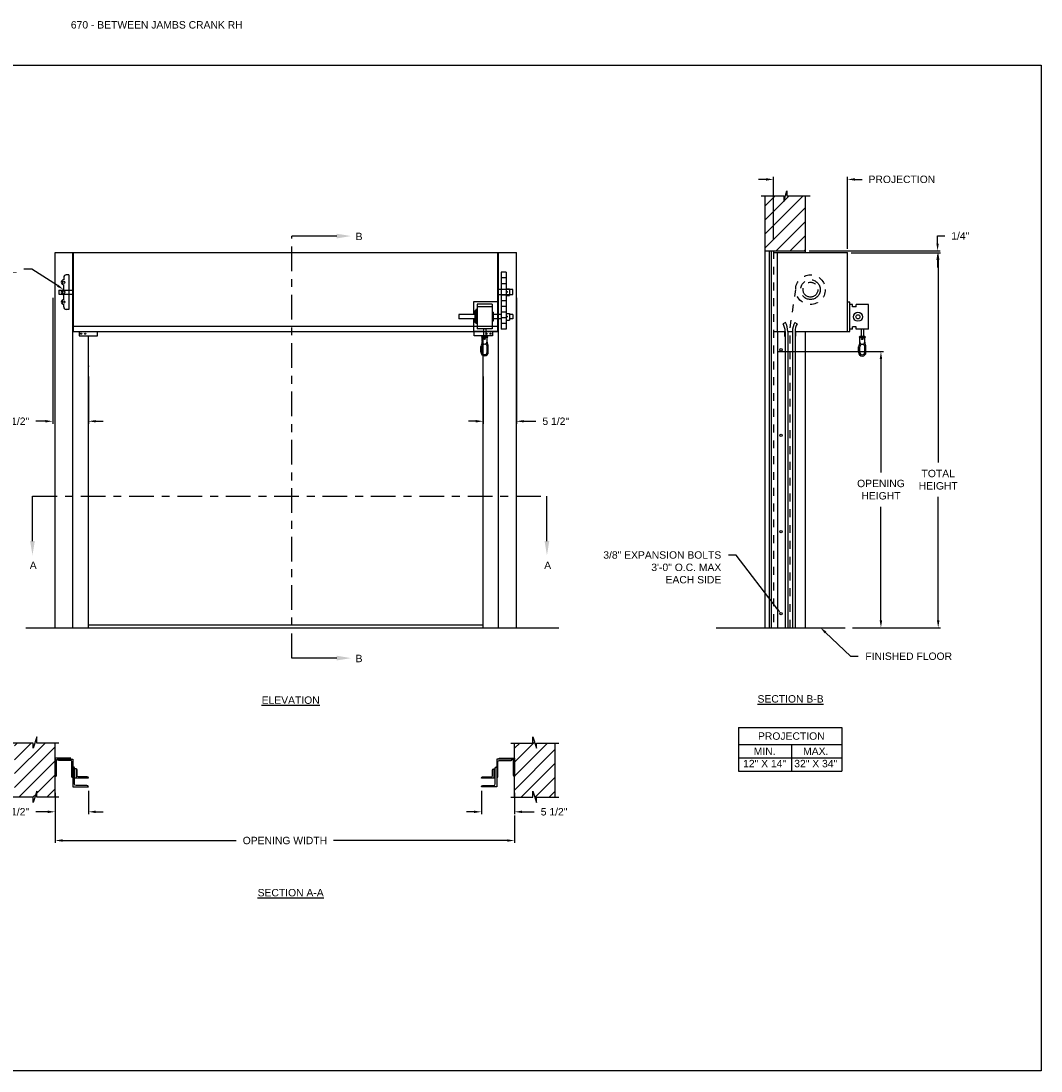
# Model space of a CAD drawing. Header units: inches. Extents: x 169.6 to 213.8, y 195 to 266.5.
# Tile 58 of 58: x 200.8 to 213.8, y 234.4 to 247.7. Entities that reach past the tile are written whole.
import ezdxf
from ezdxf import colors
from ezdxf.entities.mleader import LeaderData, LeaderLine
from ezdxf.math import Vec2, Vec3

# ---------------------------------------------------------------- set-up
doc = ezdxf.new("R2010")
doc.units = ezdxf.units.IN
doc.header["$LTSCALE"] = 0.25
doc.header["$MEASUREMENT"] = 0
for name, pattern in [('CENTER', [2, 1.25, -0.25, 0.25, -0.25]), ('HIDDEN', [0.375, 0.25, -0.125]), ('HIDDEN2', [0.1875, 0.125, -0.0625])]:
    doc.linetypes.add(name, pattern=pattern)
for name, color, linetype in [('ANNOTATIONS', 1, 'Continuous'), ('CRANK RH', 7, 'Continuous'), ('SECTION CUTS', 6, 'CENTER')]:
    doc.layers.add(name, color=color, linetype=linetype)
doc.styles.add('ARIAL', font='arial.ttf', dxfattribs={"height": 0.09375})
doc.styles.get("Standard").update_dxf_attribs({"font": 'romans.shx'})
doc.dimstyles.new('STANDARD$0', dxfattribs={"dimtxt": 0.09375, "dimasz": 0.09375, "dimexe": 0.03125, "dimexo": 0.046875, "dimgap": 0.09, "dimtad": 0, "dimtih": 1, "dimtoh": 1, "dimdec": 4, "dimzin": 0, "dimdsep": 46, "dimtxsty": 'ARIAL', "dimcen": 0.09, "dimadec": 0, "dimazin": 0, "dimtfac": 1, "dimtdec": 4, "dimtofl": 0, "dimtmove": 0, "dimatfit": 1, "dimfxl": 1, "dimtolj": 1, "dimtzin": 0, "dimarcsym": 0})
pattern_1 = [(45, (7.58987, -16.66831), (-0.08838835, 0.08838835), [])]

# ---------------------------------------------------------------- blocks, each defined once
blk = doc.blocks.new('*D23')
at = {"layer": 'ANNOTATIONS', "color": 0, "lineweight": -2, "transparency": 16777216}
for p, q in [((210.411, 243.533), (211.757, 243.533)), ((211.726, 243.439), (211.726, 242.002)), ((211.726, 240.13), (211.726, 241.567)), ((211.364, 240.036), (211.757, 240.036))]:
    blk.add_line(p, q, dxfattribs=at)
at = {"layer": 'ANNOTATIONS', "color": 0, "transparency": 16777216}
for points in [[(211.71, 243.439), (211.741, 243.439), (211.726, 243.533)], [(211.71, 240.13), (211.741, 240.13), (211.726, 240.036)]]:
    blk.add_solid(points, dxfattribs=at)
at = {"layer": 'defpoints', "color": 0, "transparency": 16777216}
for p in [(210.364, 243.533), (211.726, 243.533), (211.318, 240.036)]:
    blk.add_point(p, dxfattribs=at)
at = {"layer": 'ANNOTATIONS', "color": 0, "transparency": 16777216, "insert": (211.726, 241.785), "char_height": 0.09375, "attachment_point": 5, "style": 'ARIAL'}
blk.add_mtext('\\A1;OPENING \\PHEIGHT', dxfattribs=at)
blk = doc.blocks.new('*D24')
at = {"layer": 'ANNOTATIONS', "color": 0, "lineweight": -2, "transparency": 16777216}
for p, q in [((211.349, 244.786), (212.482, 244.786)), ((212.451, 244.693), (212.451, 242.129)), ((212.451, 240.13), (212.451, 241.694)), ((211.364, 240.036), (212.482, 240.036))]:
    blk.add_line(p, q, dxfattribs=at)
at = {"layer": 'ANNOTATIONS', "color": 0, "transparency": 16777216}
for points in [[(212.435, 244.693), (212.467, 244.693), (212.451, 244.786)], [(212.435, 240.13), (212.467, 240.13), (212.451, 240.036)]]:
    blk.add_solid(points, dxfattribs=at)
at = {"layer": 'defpoints', "color": 0, "transparency": 16777216}
for p in [(211.302, 244.786), (211.318, 240.036), (212.451, 240.036)]:
    blk.add_point(p, dxfattribs=at)
at = {"layer": 'ANNOTATIONS', "color": 0, "transparency": 16777216, "insert": (212.451, 241.911), "char_height": 0.0938, "attachment_point": 5, "style": 'ARIAL'}
blk.add_mtext('\\A1;TOTAL\\PHEIGHT', dxfattribs=at)
blk = doc.blocks.new('*D16')
at = {"layer": 'ANNOTATIONS', "color": 0, "lineweight": -2, "transparency": 16777216}
for p, q in [((210.271, 245.714), (210.177, 245.714)), ((210.364, 244.948), (210.364, 245.745)), ((211.302, 244.833), (211.302, 245.745)), ((211.396, 245.714), (211.489, 245.714))]:
    blk.add_line(p, q, dxfattribs=at)
at = {"layer": 'ANNOTATIONS', "color": 0, "transparency": 16777216}
for points in [[(210.271, 245.729), (210.271, 245.698), (210.364, 245.714)], [(211.396, 245.729), (211.396, 245.698), (211.302, 245.714)]]:
    blk.add_solid(points, dxfattribs=at)
at = {"layer": 'defpoints', "color": 0, "transparency": 16777216}
for p in [(211.302, 245.714), (210.364, 244.901), (211.302, 244.786)]:
    blk.add_point(p, dxfattribs=at)
at = {"layer": 'ANNOTATIONS', "color": 0, "transparency": 16777216, "insert": (211.991, 245.714), "char_height": 0.09375, "attachment_point": 5, "style": 'ARIAL'}
blk.add_mtext('\\A1;PROJECTION', dxfattribs=at)
blk = doc.blocks.new('*D17')
at = {"layer": 'ANNOTATIONS', "color": 0, "lineweight": -2, "transparency": 16777216}
for p, q in [((201.268, 237.948), (201.268, 237.674)), ((201.688, 237.973), (201.688, 237.674)), ((201.174, 237.706), (201.021, 237.706)), ((201.782, 237.706), (201.876, 237.706))]:
    blk.add_line(p, q, dxfattribs=at)
at = {"layer": 'ANNOTATIONS', "color": 0, "transparency": 16777216}
for points in [[(201.174, 237.721), (201.174, 237.69), (201.268, 237.706)], [(201.782, 237.721), (201.782, 237.69), (201.688, 237.706)]]:
    blk.add_solid(points, dxfattribs=at)
at = {"layer": 'defpoints', "color": 0, "transparency": 16777216}
for p in [(201.268, 237.995), (201.688, 238.02), (201.268, 237.706)]:
    blk.add_point(p, dxfattribs=at)
at = {"layer": 'ANNOTATIONS', "color": 0, "transparency": 16777216, "insert": (200.768, 237.706), "char_height": 0.0938, "attachment_point": 5, "style": 'ARIAL'}
blk.add_mtext('\\A1;5 1/2"', dxfattribs=at)
blk = doc.blocks.new('*D18')
at = {"layer": 'ANNOTATIONS', "color": 0, "lineweight": -2, "transparency": 16777216}
for p, q in [((212.443, 244.902), (212.443, 244.998)), ((212.443, 244.998), (212.537, 244.998)), ((210.818, 244.809), (212.474, 244.809)), ((211.349, 244.786), (212.474, 244.786)), ((212.443, 244.693), (212.443, 244.599))]:
    blk.add_line(p, q, dxfattribs=at)
at = {"layer": 'ANNOTATIONS', "color": 0, "transparency": 16777216}
for points in [[(212.428, 244.902), (212.459, 244.902), (212.443, 244.809)], [(212.428, 244.693), (212.459, 244.693), (212.443, 244.786)]]:
    blk.add_solid(points, dxfattribs=at)
at = {"layer": 'defpoints', "color": 0, "transparency": 16777216}
for p in [(210.771, 244.809), (211.302, 244.786), (212.443, 244.809)]:
    blk.add_point(p, dxfattribs=at)
at = {"layer": 'ANNOTATIONS', "color": 0, "transparency": 16777216, "insert": (212.731, 244.998), "char_height": 0.0938, "attachment_point": 5, "style": 'ARIAL'}
blk.add_mtext('\\A1;1/4"', dxfattribs=at)
blk = doc.blocks.new('*D19')
at = {"layer": 'ANNOTATIONS', "color": 0, "lineweight": -2, "transparency": 16777216}
for p, q in [((206.666, 237.973), (206.666, 237.674)), ((207.086, 237.948), (207.086, 237.674)), ((206.572, 237.706), (206.478, 237.706)), ((207.179, 237.706), (207.333, 237.706))]:
    blk.add_line(p, q, dxfattribs=at)
at = {"layer": 'ANNOTATIONS', "color": 0, "transparency": 16777216}
for points in [[(206.572, 237.721), (206.572, 237.69), (206.666, 237.706)], [(207.179, 237.721), (207.179, 237.69), (207.086, 237.706)]]:
    blk.add_solid(points, dxfattribs=at)
at = {"layer": 'defpoints', "color": 0, "transparency": 16777216}
for p in [(206.666, 238.02), (207.086, 237.995), (207.086, 237.706)]:
    blk.add_point(p, dxfattribs=at)
at = {"layer": 'ANNOTATIONS', "color": 0, "transparency": 16777216, "insert": (207.586, 237.706), "char_height": 0.0938, "attachment_point": 5, "style": 'ARIAL'}
blk.add_mtext('\\A1;5 1/2"', dxfattribs=at)
blk = doc.blocks.new('*D20')
at = {"layer": 'ANNOTATIONS', "color": 0, "lineweight": -2, "transparency": 16777216}
for p, q in [((201.236, 244.214), (201.236, 242.62)), ((201.688, 243.218), (201.688, 242.62)), ((201.142, 242.651), (201.022, 242.651)), ((201.782, 242.651), (201.876, 242.651))]:
    blk.add_line(p, q, dxfattribs=at)
at = {"layer": 'ANNOTATIONS', "color": 0, "transparency": 16777216}
for points in [[(201.142, 242.667), (201.142, 242.636), (201.236, 242.651)], [(201.782, 242.667), (201.782, 242.636), (201.688, 242.651)]]:
    blk.add_solid(points, dxfattribs=at)
at = {"layer": 'defpoints', "color": 0, "transparency": 16777216}
for p in [(201.236, 244.26), (201.688, 243.265), (201.236, 242.651)]:
    blk.add_point(p, dxfattribs=at)
at = {"layer": 'ANNOTATIONS', "color": 0, "transparency": 16777216, "insert": (200.769, 242.651), "char_height": 0.0938, "attachment_point": 5, "style": 'ARIAL'}
blk.add_mtext('\\A1;5 1/2"', dxfattribs=at)
blk = doc.blocks.new('*D21')
at = {"layer": 'ANNOTATIONS', "color": 0, "lineweight": -2, "transparency": 16777216}
for p, q in [((207.108, 244.214), (207.108, 242.62)), ((206.688, 243.218), (206.688, 242.62)), ((206.594, 242.651), (206.501, 242.651)), ((207.202, 242.651), (207.354, 242.651))]:
    blk.add_line(p, q, dxfattribs=at)
at = {"layer": 'ANNOTATIONS', "color": 0, "transparency": 16777216}
for points in [[(206.594, 242.667), (206.594, 242.636), (206.688, 242.651)], [(207.202, 242.667), (207.202, 242.636), (207.108, 242.651)]]:
    blk.add_solid(points, dxfattribs=at)
at = {"layer": 'defpoints', "color": 0, "transparency": 16777216}
for p in [(207.108, 244.26), (206.688, 243.265), (207.108, 242.651)]:
    blk.add_point(p, dxfattribs=at)
at = {"layer": 'ANNOTATIONS', "color": 0, "transparency": 16777216, "insert": (207.607, 242.651), "char_height": 0.0938, "attachment_point": 5, "style": 'ARIAL'}
blk.add_mtext('\\A1;5 1/2"', dxfattribs=at)
blk = doc.blocks.new('*D22')
at = {"layer": 'ANNOTATIONS', "color": 0, "lineweight": -2, "transparency": 16777216}
for p, q in [((201.268, 237.803), (201.268, 237.311)), ((207.086, 237.659), (207.086, 237.311)), ((201.362, 237.342), (203.561, 237.342)), ((206.992, 237.342), (204.793, 237.342))]:
    blk.add_line(p, q, dxfattribs=at)
at = {"layer": 'ANNOTATIONS', "color": 0, "transparency": 16777216}
for points in [[(201.362, 237.358), (201.362, 237.327), (201.268, 237.342)], [(206.992, 237.358), (206.992, 237.327), (207.086, 237.342)]]:
    blk.add_solid(points, dxfattribs=at)
at = {"layer": 'defpoints', "color": 0, "transparency": 16777216}
for p in [(201.268, 237.85), (207.086, 237.706), (207.086, 237.342)]:
    blk.add_point(p, dxfattribs=at)
at = {"layer": 'ANNOTATIONS', "color": 0, "transparency": 16777216, "insert": (204.177, 237.342), "char_height": 0.09375, "attachment_point": 5, "style": 'ARIAL'}
blk.add_mtext('\\A1;OPENING WIDTH', dxfattribs=at)

msp = doc.modelspace()

# ---------------------------------------------------------------- hatches: boundary and pattern name
at = {"layer": 'CRANK RH', "linetype": 'Continuous'}
h = msp.add_hatch(dxfattribs=at)
h.set_pattern_fill('ANSI31', color=256, style=0)
h.set_pattern_definition([(45, (8.14122, -16.66831), (-0.08838835, 0.08838835), [])])
h.paths.add_polyline_path([(210.77073, 244.76984), (210.77073, 245.50443), (210.53423, 245.50443), (210.53423, 245.56909), (210.49582, 245.43573), (210.49582, 245.50443), (210.2551, 245.50443), (210.2551, 244.95413)])
h.paths.add_polyline_path([(210.2551, 244.95413), (210.2551, 244.80863), (210.77073, 244.80863), (210.77073, 244.75607), (210.77073, 244.76984)])
at = {"layer": 'CRANK RH'}
h = msp.add_hatch(dxfattribs=at)
h.set_pattern_fill('ANSI31', color=256, style=0)
h.set_pattern_definition(pattern_1)
h.paths.add_polyline_path([(200.98964, 238.51277), (200.98964, 238.57687), (200.75243, 238.57687), (200.75243, 237.88937), (200.98964, 237.88937), (200.98964, 237.82527), (201.03654, 237.96734), (201.03654, 237.88937), (201.26806, 237.88937), (201.26806, 238.57687), (201.03654, 238.57687), (201.03654, 238.65484)])
h = msp.add_hatch(dxfattribs=at)
h.set_pattern_fill('ANSI31', color=256, style=0)
h.set_pattern_definition(pattern_1)
h.paths.add_polyline_path([(207.36412, 238.51277), (207.36412, 238.57687), (207.60132, 238.57687), (207.60132, 237.88937), (207.36412, 237.88937), (207.36412, 237.82527), (207.31722, 237.96734), (207.31722, 237.88937), (207.0857, 237.88937), (207.0857, 238.57687), (207.31722, 238.57687), (207.31722, 238.65484)])

# ---------------------------------------------------------------- linework, layer by layer
at = {"layer": 'ANNOTATIONS'}
for p, q in [((209.92198, 238.7714), (209.92198, 238.22003)), ((209.92198, 238.7714), (211.22975, 238.7714)), ((211.22975, 238.7714), (211.22975, 238.22003)), ((209.92198, 238.55993), (211.22975, 238.55993)), ((210.59483, 238.55993), (210.59483, 238.22003)), ((209.92198, 238.38998), (211.22975, 238.38998)), ((209.92198, 238.22003), (211.22975, 238.22003))]:
    msp.add_line(p, q, dxfattribs=at)
at = {"layer": 'CRANK RH', "linetype": 'Continuous'}
for p, q in [((210.20871, 245.50443), (210.49582, 245.50443)), ((210.2551, 245.50443), (210.2551, 240.03641)), ((210.49582, 245.43573), (210.53423, 245.56909)), ((210.49582, 245.50443), (210.49582, 245.43573)), ((210.53423, 245.56909), (210.53423, 245.50443)), ((210.53423, 245.50443), (210.82942, 245.50443)), ((210.77073, 244.78641), (210.77073, 245.50443)), ((201.26806, 240.03641), (201.26806, 244.78641)), ((201.26806, 244.78641), (207.1082, 244.78641)), ((201.49275, 240.03641), (201.49275, 244.78641)), ((201.50063, 243.78641), (201.50063, 244.78641)), ((206.87563, 243.78641), (206.87563, 244.78641)), ((206.88351, 240.03641), (206.88351, 244.78641)), ((207.1082, 240.03641), (207.1082, 244.78641)), ((210.2551, 244.80863), (210.77073, 244.80863)), ((210.309, 244.80863), (210.309, 240.03641)), ((210.3367, 244.80863), (210.3367, 240.03641)), ((210.36448, 244.78641), (211.30198, 244.78641)), ((210.41725, 243.78641), (210.41725, 244.78641)), ((211.30198, 243.78641), (211.30198, 244.78641)), ((201.37563, 244.47391), (201.37563, 244.44266)), ((201.37563, 244.31766), (201.37563, 244.38016)), ((201.43813, 244.50516), (201.40688, 244.50516)), ((201.43813, 244.50516), (201.43813, 244.06766)), ((201.37563, 244.19266), (201.37563, 244.25516)), ((207.06313, 244.31766), (206.87563, 244.31766)), ((206.87563, 244.25516), (207.06313, 244.25516)), ((207.06313, 244.25516), (207.06313, 244.31766)), ((201.37563, 244.09891), (201.37563, 244.13016)), ((206.56543, 244.16352), (206.56543, 244.00197)), ((206.6123, 244.13227), (206.6123, 243.81977)), ((206.7998, 244.13227), (206.7998, 243.81977)), ((206.87793, 244.16352), (206.87793, 244.00197)), ((211.33323, 243.78641), (211.33323, 244.16141)), ((211.36448, 244.09891), (211.36448, 244.13016)), ((211.41135, 244.09891), (211.41135, 244.13016)), ((211.56733, 243.81766), (211.56733, 244.13016)), ((201.43813, 244.06766), (201.40688, 244.06766)), ((206.58105, 244.04884), (206.58105, 243.9032)), ((206.59668, 244.06447), (206.59668, 243.88757)), ((206.81543, 244.03322), (206.81543, 243.91882)), ((206.87563, 243.85222), (201.50063, 243.85222)), ((206.56543, 243.95007), (206.56543, 243.78852)), ((206.87793, 243.95007), (206.87793, 243.78852)), ((210.515, 243.902), (210.48609, 243.88502)), ((210.63583, 243.902), (210.66474, 243.88502)), ((211.36448, 243.81766), (211.36448, 243.84891)), ((211.41135, 243.81766), (211.41135, 243.84891)), ((201.50063, 243.78641), (206.87563, 243.78641)), ((201.57127, 243.78641), (201.57127, 243.73399)), ((201.57127, 243.73399), (201.80207, 243.73399)), ((201.68813, 240.03641), (201.68813, 243.73399)), ((201.80207, 243.73399), (201.80207, 243.78641)), ((206.57418, 243.73399), (206.57418, 243.78641)), ((206.80499, 243.73399), (206.57418, 243.73399)), ((206.68813, 240.03641), (206.68813, 243.73399)), ((206.69043, 243.81977), (206.69043, 243.72602)), ((206.72168, 243.81977), (206.72168, 243.72602)), ((206.80499, 243.78641), (206.80499, 243.73399)), ((210.36448, 243.78641), (210.51291, 243.78641)), ((210.41481, 243.78641), (210.41481, 240.03641)), ((210.5051, 243.78641), (210.5051, 243.72791)), ((210.5051, 243.72791), (210.51291, 243.72791)), ((210.51291, 243.78641), (210.51291, 240.03641)), ((210.54644, 243.78641), (210.60439, 243.78641)), ((210.54644, 243.78641), (210.54644, 240.03641)), ((210.60439, 243.78641), (210.60439, 240.03641)), ((210.63791, 243.78641), (211.30198, 243.78641)), ((210.63791, 243.78641), (210.63791, 240.03641)), ((210.64573, 243.72791), (210.63791, 243.72791)), ((210.64573, 243.78641), (210.64573, 243.72791)), ((210.77073, 240.03641), (210.77073, 243.78641)), ((211.47372, 243.81766), (211.47372, 243.72391)), ((211.50497, 243.81766), (211.50497, 243.72391)), ((206.65919, 243.52647), (206.65918, 243.59753)), ((206.7373, 243.7104), (206.6748, 243.71039)), ((206.6748, 243.66003), (206.6748, 243.7104)), ((206.67481, 243.52647), (206.67481, 243.59753)), ((206.7373, 243.66003), (206.7373, 243.7104)), ((206.75294, 243.52647), (206.75293, 243.59754)), ((211.44248, 243.52436), (211.44247, 243.59542)), ((211.52059, 243.70829), (211.45809, 243.70829)), ((211.45809, 243.65792), (211.45809, 243.70829)), ((211.4581, 243.52436), (211.4581, 243.59542)), ((211.52059, 243.65793), (211.52059, 243.70829)), ((211.53623, 243.52437), (211.53622, 243.59543)), ((209.6395, 240.03641), (211.27073, 240.03641)), ((200.98964, 238.57687), (200.70556, 238.57687)), ((201.03654, 238.65484), (200.98964, 238.51277)), ((200.98964, 238.51277), (200.98964, 238.57687)), ((201.03654, 238.57687), (201.03654, 238.65484)), ((201.31493, 238.57687), (201.03654, 238.57687)), ((207.03882, 238.57687), (207.31722, 238.57687)), ((207.31722, 238.57687), (207.31722, 238.65484)), ((207.31722, 238.65484), (207.36412, 238.51277)), ((207.36412, 238.51277), (207.36412, 238.57687)), ((207.36412, 238.57687), (207.6482, 238.57687)), ((201.49275, 238.37176), (201.49275, 238.02007)), ((206.86101, 238.37176), (206.86101, 238.02007)), ((201.49275, 238.1373), (201.49275, 238.1373)), ((201.53182, 238.24963), (201.51229, 238.24963)), ((201.68813, 238.1324), (201.51229, 238.1324)), ((201.68813, 238.1324), (201.68813, 238.1324)), ((206.66563, 238.1324), (206.66563, 238.1324)), ((206.82193, 238.24963), (206.84147, 238.24963)), ((206.86101, 238.1373), (206.86101, 238.1373)), ((200.98964, 237.88937), (200.70556, 237.88937)), ((201.03654, 237.96734), (200.98964, 237.82527)), ((200.98964, 237.82527), (200.98964, 237.88937)), ((201.03654, 237.88937), (201.03654, 237.96734)), ((201.31493, 237.88937), (201.03654, 237.88937)), ((207.03882, 237.88937), (207.31722, 237.88937)), ((207.31722, 237.88937), (207.31722, 237.96734)), ((207.31722, 237.96734), (207.36412, 237.82527)), ((207.36412, 237.88937), (207.6482, 237.88937)), ((207.36412, 237.82527), (207.36412, 237.88937))]:
    msp.add_line(p, q, dxfattribs=at)
at = {"layer": 'CRANK RH', "linetype": 'HIDDEN2'}
msp.add_line((210.36448, 244.80863), (210.36448, 240.03641), dxfattribs=at)
at = {"layer": 'CRANK RH'}
for p, q in [((206.97707, 244.53739), (206.91488, 244.53739)), ((206.91488, 244.53739), (206.91488, 243.81739)), ((206.97707, 244.53739), (206.97707, 243.81739)), ((206.97707, 244.46539), (206.91488, 244.46539)), ((206.97707, 244.39339), (206.91488, 244.39339)), ((201.31543, 244.31236), (201.50063, 244.31236)), ((201.31543, 244.31236), (201.31543, 244.26046)), ((201.31543, 244.26046), (201.50063, 244.26046)), ((206.97707, 244.32139), (206.91488, 244.32139)), ((206.97707, 244.24939), (206.91488, 244.24939)), ((206.97707, 244.32783), (207.02078, 244.32783)), ((206.97707, 244.245), (207.02078, 244.245)), ((207.02078, 244.32783), (207.02078, 244.245)), ((206.87793, 244.16352), (206.56543, 244.16352)), ((206.7998, 244.13227), (206.6123, 244.13227)), ((206.97707, 244.17739), (206.91488, 244.17739)), ((211.33323, 244.16141), (211.30198, 244.16141)), ((211.36448, 244.13016), (211.33323, 244.13016)), ((211.56733, 244.13016), (211.41135, 244.13016)), ((206.58105, 244.00197), (206.38022, 244.00197)), ((206.38022, 244.00197), (206.38022, 243.95007)), ((206.59668, 244.04884), (206.58105, 244.04884)), ((206.6123, 244.06447), (206.59668, 244.06447)), ((206.7998, 244.10102), (206.6123, 244.10102)), ((206.81543, 244.03322), (206.7998, 244.03322)), ((206.91488, 244.00197), (206.81543, 244.00197)), ((206.97707, 244.10539), (206.91488, 244.10539)), ((206.97707, 244.03339), (206.91488, 244.03339)), ((206.97707, 244.01533), (207.02078, 244.01533)), ((207.02078, 244.01533), (207.02078, 243.9325)), ((207.06313, 244.00197), (207.02078, 244.00197)), ((207.06313, 244.00197), (207.06313, 243.95007)), ((211.41135, 244.09891), (211.36448, 244.09891)), ((206.58105, 243.95007), (206.38022, 243.95007)), ((206.59668, 243.9032), (206.58105, 243.9032)), ((206.6123, 243.88757), (206.59668, 243.88757)), ((206.7998, 243.85102), (206.6123, 243.85102)), ((206.81543, 243.91882), (206.7998, 243.91882)), ((206.91488, 243.95007), (206.81543, 243.95007)), ((206.97707, 243.96139), (206.91488, 243.96139)), ((206.97707, 243.88939), (206.91488, 243.88939)), ((206.97707, 243.9325), (207.02078, 243.9325)), ((207.06313, 243.95007), (207.02078, 243.95007)), ((211.41135, 243.84891), (211.36448, 243.84891)), ((206.69043, 243.78852), (206.56543, 243.78852)), ((206.7998, 243.81977), (206.6123, 243.81977)), ((206.7373, 243.72602), (206.6748, 243.72602)), ((206.87793, 243.78852), (206.72168, 243.78852)), ((206.97707, 243.81739), (206.91488, 243.81739)), ((211.36448, 243.81766), (211.33323, 243.81766)), ((211.56733, 243.81766), (211.41135, 243.81766)), ((211.52059, 243.72392), (211.45809, 243.72391)), ((206.73731, 243.52647), (206.73731, 243.59753)), ((211.5206, 243.52437), (211.5206, 243.59543)), ((200.89514, 240.03641), (207.64729, 240.03641)), ((206.68813, 240.06766), (201.68813, 240.06766)), ((201.26806, 237.88937), (201.26806, 238.57687)), ((207.0857, 237.88937), (207.0857, 238.57687)), ((207.60132, 237.88937), (207.60132, 238.57687))]:
    msp.add_line(p, q, dxfattribs=at)
at = {"layer": 'CRANK RH', "linetype": 'HIDDEN'}
for p, q in [((210.57541, 243.8343), (210.64837, 244.31781)), ((210.57541, 240.03641), (210.57541, 243.8343))]:
    msp.add_line(p, q, dxfattribs=at)
at = {"layer": 'CRANK RH', "linetype": 'ByBlock'}
msp.add_line((211.30198, 243.78641), (211.33323, 243.78641), dxfattribs=at)
at = {"layer": 'CRANK RH'}
for points in [[(206.98555, 244.28875), (206.98701, 244.29128), (206.98994, 244.29128), (206.9914, 244.28875), (206.98994, 244.28621), (206.98701, 244.28621)], [(206.98555, 243.97625), (206.98701, 243.97878), (206.98994, 243.97878), (206.9914, 243.97625), (206.98994, 243.97371), (206.98701, 243.97371)]]:
    msp.add_lwpolyline(points, close=True, dxfattribs=at)
at = {"layer": 'CRANK RH', "linetype": 'Continuous'}
for points in [[(201.44879, 238.37176, 0.41421356), (201.46344, 238.38641), (201.26806, 238.38641), (201.26806, 238.15195, 0.41421356), (201.28271, 238.16661), (201.28271, 238.35711, -0.41421356), (201.29737, 238.37176)], [(201.49275, 238.1373, -0.41421356), (201.47809, 238.15195), (201.47809, 238.34245, 0.41421356), (201.46344, 238.35711), (201.31202, 238.35711, -0.41421356), (201.29737, 238.37176), (201.49275, 238.37176)], [(201.49275, 238.02007), (201.68813, 238.02007, 0.41421356), (201.66859, 238.03961), (201.53182, 238.03961, -0.41421356), (201.51229, 238.05915), (201.51229, 238.25881, 0.41421356), (201.49275, 238.27835)], [(206.86101, 238.02007), (206.66563, 238.02007, -0.41421356), (206.68517, 238.03961), (206.82193, 238.03961, 0.41421356), (206.84147, 238.05915), (206.84147, 238.25881, -0.41421356), (206.86101, 238.27835)], [(206.86101, 238.1373, 0.41421356), (206.87566, 238.15195), (206.87566, 238.34245, -0.41421356), (206.89032, 238.35711), (207.04174, 238.35711, 0.41421356), (207.05639, 238.37176), (206.86101, 238.37176)], [(206.90497, 238.37176, -0.41421356), (206.89032, 238.38641), (207.0857, 238.38641), (207.0857, 238.15195, -0.41421356), (207.07105, 238.16661), (207.07105, 238.35711, 0.41421356), (207.05639, 238.37176)], [(201.68813, 238.1324, 0.41421356), (201.67348, 238.14705), (201.56113, 238.14705, -0.41421356), (201.54648, 238.16171), (201.54648, 238.23498, 0.41421356), (201.53182, 238.24963), (201.53182, 238.1324)], [(206.84147, 238.1324), (206.66563, 238.1324, -0.41421356), (206.68028, 238.14705), (206.79263, 238.14705, 0.41421356), (206.80728, 238.16171), (206.80728, 238.23498, -0.41421356), (206.82193, 238.24963), (206.82193, 238.1324)]]:
    msp.add_lwpolyline(points, format="xyb", dxfattribs=at)
at = {"layer": 'CRANK RH'}
for centre, radius in [((201.37563, 244.41141), 0.01562), ((201.37563, 244.28641), 0.01562), ((206.98847, 244.28875), 0.0057), ((201.37563, 244.16141), 0.01562), ((206.98847, 243.97625), 0.0057)]:
    msp.add_circle(centre, radius, dxfattribs=at)
at = {"layer": 'CRANK RH', "linetype": 'HIDDEN'}
msp.add_circle((210.83323, 244.31766), 0.1875, dxfattribs=at)
at = {"layer": 'CRANK RH', "linetype": 'CENTER'}
for radius in [0.125, 0.09375]:
    msp.add_circle((210.83323, 244.31766), radius, dxfattribs=at)
at = {"layer": 'CRANK RH', "linetype": 'Continuous'}
for centre, radius in [((211.43419, 243.97391), 0.0572), ((211.43419, 243.97391), 0.02595), ((201.59532, 243.7602), 0.00781), ((201.6465, 243.7602), 0.00781), ((206.72976, 243.7602), 0.00781), ((206.78094, 243.7602), 0.00781), ((206.70605, 243.69477), 0.00781), ((211.48934, 243.69266), 0.00781), ((210.46045, 243.55592), 0.01562), ((210.46045, 242.47191), 0.01562), ((210.46045, 241.25316), 0.01562), ((210.46045, 240.21561), 0.01562)]:
    msp.add_circle(centre, radius, dxfattribs=at)
for centre, radius, start, end in [((201.37563, 244.41141), 0.03125, 90, 270), ((201.40688, 244.47391), 0.03125, 90, 180), ((201.37563, 244.28641), 0.03125, 90, 270), ((201.37563, 244.16141), 0.03125, 90, 270), ((201.40688, 244.09891), 0.03125, 180, 270), ((210.31827, 243.78641), 0.19465, 0, 30.436314), ((210.31827, 243.78641), 0.22817, 0, 30.436314), ((210.83256, 243.78641), 0.22817, 149.563686, 180), ((210.83256, 243.78641), 0.19465, 149.563686, 180)]:
    msp.add_arc(centre, radius, start, end, dxfattribs=at)
at = {"layer": 'CRANK RH'}
for centre, radius, start, end in [((206.6748, 243.71821), 0.00781, 90.003511, 270.003511), ((206.7373, 243.71821), 0.00781, 270.003511, 90.003511), ((211.45809, 243.7161), 0.00781, 90.003511, 270.003511), ((211.52059, 243.7161), 0.00781, 270.003511, 90.003511), ((206.70606, 243.59753), 0.04687, 141.321323, 180.003511), ((206.64507, 243.64636), 0.03125, 321.321323, 12.639136), ((206.70605, 243.66003), 0.03125, 180.003511, 0.003511), ((206.70606, 243.59753), 0.03125, 0.003511, 180.003511), ((206.76704, 243.64636), 0.03125, 167.367885, 218.685698), ((206.70606, 243.59753), 0.04687, 0.003511, 38.685698), ((211.48935, 243.59543), 0.04688, 141.321323, 180.003511), ((211.42836, 243.64425), 0.03125, 321.321323, 12.639136), ((211.48934, 243.65793), 0.03125, 180.003511, 0.003511), ((211.48935, 243.59543), 0.03125, 0.003511, 180.003511), ((211.55033, 243.64426), 0.03125, 167.367885, 218.685698), ((211.48935, 243.59543), 0.04688, 0.003511, 38.685698), ((206.70606, 243.52647), 0.04687, 180.003511, 0.003511), ((206.70606, 243.52647), 0.03125, 180.003511, 0.003511), ((211.48935, 243.52436), 0.04688, 180.003511, 0.003511), ((211.48935, 243.52436), 0.03125, 180.003511, 0.003511)]:
    msp.add_arc(centre, radius, start, end, dxfattribs=at)
at = {"layer": 'CRANK RH', "linetype": 'ByBlock'}
msp.add_point((201.68813, 243.34891), dxfattribs=at)
at = {"layer": 'defpoints'}
msp.add_lwpolyline([(213.75315, 234.42383), (194.28327, 234.42383), (194.28327, 247.15894), (213.75315, 247.15894)], close=True, dxfattribs=at)
at = {"layer": 'SECTION CUTS'}
for p, q in [((204.26439, 239.65218), (204.26439, 244.99639)), ((200.97956, 241.70302), (207.49552, 241.70302))]:
    msp.add_line(p, q, dxfattribs=at)

# ---------------------------------------------------------------- texts
at = {"layer": 'ANNOTATIONS', "insert": (201.46563, 247.71797), "char_height": 0.09375, "width": 6.6097632, "attachment_point": 1, "line_spacing_factor": 0.86134, "style": 'ARIAL'}
msp.add_mtext('670 - BETWEEN JAMBS CRANK RH', dxfattribs=at)
at = {"layer": 'ANNOTATIONS', "char_height": 0.09375, "attachment_point": 2, "style": 'ARIAL'}
for s, insert, width in [('{\\LELEVATION}', (204.24975, 239.16695), 3.0834986), ('{\\LSECTION B-B}', (210.58116, 239.18292), 1.3823677), ('{\\LSECTION A-A}', (204.24975, 236.72912), 1.3823677)]:
    msp.add_mtext(s, dxfattribs=dict(at, insert=insert, width=width))
for s, width, insert in [('PROJECTION ', 1.7594917, (210.59067, 238.71197)), ('MIN.\\P12" X 14" ', 0.6711642, (210.25255, 238.51998)), ('MAX.\\P32" X 34"', 0.6567117, (210.89998, 238.51998))]:
    msp.add_mtext_dynamic_manual_height_columns(s, width=width, gutter_width=1.36268, heights=[0], dxfattribs=dict(at, insert=insert))
at = {"layer": 'SECTION CUTS', "style": 'ARIAL'}
for s, p in [('B', (205.07242, 244.94469)), ('A', (200.94509, 240.78059)), ('A', (207.46104, 240.78059)), ('B', (205.07242, 239.60049))]:
    msp.add_text(s, height=0.09375, dxfattribs=at).set_placement(p)

# ---------------------------------------------------------------- dimensions: what is measured, and where the dimension line sits
at = {"layer": 'ANNOTATIONS'}
for base, p1, p2, text, picture, middle in [((211.30198, 245.71363), (210.36448, 244.90146), (211.30198, 244.78641), 'PROJECTION', '*D16', (211.99109, 245.71363)), ((207.1082, 242.65121), (206.68813, 243.26459), (207.1082, 244.26046), '5 1/2"', '*D21', (207.60699, 242.65121)), ((207.0857, 237.70565), (206.66563, 238.02007), (207.0857, 237.99494), '5 1/2"', '*D19', (207.5857, 237.70565)), ((207.0857, 237.3422), (201.26806, 237.85031), (207.0857, 237.70565), 'OPENING WIDTH', '*D22', (204.17688, 237.3422))]:
    dim = msp.add_linear_dim(base=base, p1=p1, p2=p2, text=text, dimstyle='STANDARD$0', dxfattribs=at)
    dim.commit()
    dim.dimension.update_dxf_attribs({"geometry": picture, "text_midpoint": middle, "dimtype": 160})
for base, p1, p2, angle, text, picture, middle in [((212.44323, 244.80863), (211.30198, 244.78641), (210.77073, 244.80863), 90, '1/4"', '*D18', (212.73106, 244.99792)), ((212.45104, 240.03641), (211.30198, 244.78641), (211.3176, 240.03641), 90, 'TOTAL\\PHEIGHT', '*D24', (212.45104, 241.91141)), ((201.2357, 242.65121), (201.68813, 243.26459), (201.2357, 244.26046), 180, '5 1/2"', '*D20', (200.76927, 242.65121)), ((201.26806, 237.70565), (201.68813, 238.02007), (201.26806, 237.99494), 180, '5 1/2"', '*D17', (200.76806, 237.70565))]:
    dim = msp.add_linear_dim(base=base, p1=p1, p2=p2, angle=angle, text=text, dimstyle='STANDARD$0', dxfattribs=at)
    dim.commit()
    dim.dimension.update_dxf_attribs({"geometry": picture, "text_midpoint": middle, "dimtype": 160})
dim = msp.add_linear_dim(base=(211.72555, 243.53305), p1=(211.3176, 240.03641), p2=(210.36448, 243.53305), angle=90, text='OPENING \\PHEIGHT', dimstyle='STANDARD$0', dxfattribs=at)
dim.commit()
dim.dimension.update_dxf_attribs({"geometry": '*D23', "text_midpoint": (211.72555, 241.78473)})

# ---------------------------------------------------------------- leaders
ml = msp.add_multileader_mtext('Standard', dxfattribs=at)
ml.set_content('CHARGE WHEEL', color=256, style='ARIAL')
ml.set_leader_properties()
ml.build(insert=Vec2(0, 0))
ml.multileader.update_dxf_attribs({"dogleg_length": 0.36, "arrow_head_size": 0.09375})
ctx = ml.context
ctx.base_point, ctx.char_height, ctx.arrow_head_size, ctx.landing_gap_size, ctx.plane_origin = Vec3(199.64065, 244.57893), 0.09375, 0.09375, 0.09, Vec3(198.57779, 244.04243)
ctx.text_align_type = 2
notes = []
notes.append((ctx, [(1, (1, 1, 0), (200.96988, 244.57893), (-1, 0), 0.09796, [(0, [(201.37563, 244.31766)], 0, [])])]))
ctx.mtext.insert, ctx.mtext.alignment, ctx.mtext.flow_direction = Vec3(200.78192, 244.6266), 3, 5
ml = msp.add_multileader_mtext('Standard', dxfattribs=at)
ml.set_content('3/8" EXPANSION BOLTS\\P3\'-0" O.C. MAX\\PEACH SIDE', color=256, style='ARIAL')
ml.set_leader_properties()
ml.build(insert=Vec2(0, 0))
ml.multileader.update_dxf_attribs({"dogleg_length": 0.36, "arrow_head_size": 0.09375})
ctx = ml.context
ctx.base_point, ctx.char_height, ctx.arrow_head_size, ctx.landing_gap_size, ctx.plane_origin = Vec3(208.13117, 240.95721), 0.09375, 0.09375, 0.09, Vec3(207.79387, 239.51414)
ctx.text_align_type = 2
notes.append((ctx, [(1, (1, 1, 0), (209.89173, 240.95721), (-1, 0), 0.09796, [(0, [(210.46045, 240.21561)], 0, [])])]))
ctx.mtext.insert, ctx.mtext.width, ctx.mtext.alignment, ctx.mtext.flow_direction = Vec3(209.70377, 241.00488), 1.5321608, 3, 5
ml = msp.add_multileader_mtext('Standard', dxfattribs=at)
ml.set_content('FINISHED FLOOR', color=256, style='ARIAL')
ml.set_leader_properties()
ml.build(insert=Vec2(0, 0))
ml.multileader.update_dxf_attribs({"dogleg_length": 0.36, "arrow_head_size": 0.09375})
ctx = ml.context
ctx.base_point, ctx.char_height, ctx.arrow_head_size, ctx.landing_gap_size, ctx.plane_origin = Vec3(211.4381, 239.67534), 0.09375, 0.09375, 0.09, Vec3(210.65307, 239.24211)
notes.append((ctx, [(0, (1, 1, 0), (211.34015, 239.67534), (1, 0), 0.09796, [(0, [(210.95598, 240.04141)], 0, [])])]))
ctx.mtext.insert, ctx.mtext.flow_direction = Vec3(211.5281, 239.72301), 5
at = {"layer": 'SECTION CUTS'}
ml = msp.add_multileader_mtext('Standard', dxfattribs=at)
ml.set_content('', color=256)
ml.set_leader_properties()
ml.build(insert=Vec2(0, 0))
ml.multileader.update_dxf_attribs({"dogleg_length": 0, "arrow_head_size": 0.18})
ctx = ml.context
ctx.base_point, ctx.char_height, ctx.arrow_head_size, ctx.landing_gap_size, ctx.plane_origin, ctx.plane_x_axis, ctx.plane_y_axis = Vec3(204.26439, 244.99639), 0.18, 0.18, 0, Vec3(205.01391, 244.99639), Vec3(0, 1), Vec3(-1, 0)
notes.append((ctx, [(0, (1, 1, 0), (204.26439, 244.99639), (1, 0), 0, [(0, [(205.01391, 244.99639)], 0, [])])]))
ctx.mtext.insert, ctx.mtext.text_direction, ctx.mtext.rotation, ctx.mtext.flow_direction = Vec3(204.17439, 244.99639), Vec3(0, 1), 1.57079633, 5
ml = msp.add_multileader_mtext('Standard', dxfattribs=at)
ml.set_content('', color=256)
ml.set_leader_properties()
ml.build(insert=Vec2(0, 0))
ml.multileader.update_dxf_attribs({"dogleg_length": 0, "arrow_head_size": 0.18})
ctx = ml.context
ctx.base_point, ctx.char_height, ctx.arrow_head_size, ctx.landing_gap_size, ctx.plane_origin = Vec3(200.97956, 241.70302), 0.18, 0.18, 0, Vec3(200.97956, 240.9535)
notes.append((ctx, [(0, (1, 1, 0), (200.97956, 241.70302), (1, 0), 0, [(0, [(200.97956, 240.9535)], 0, [])])]))
ctx.mtext.insert, ctx.mtext.flow_direction = Vec3(200.97956, 241.79302), 5
ml = msp.add_multileader_mtext('Standard', dxfattribs=at)
ml.set_content('', color=256)
ml.set_leader_properties()
ml.build(insert=Vec2(0, 0))
ml.multileader.update_dxf_attribs({"dogleg_length": 0, "arrow_head_size": 0.18})
ctx = ml.context
ctx.base_point, ctx.char_height, ctx.arrow_head_size, ctx.landing_gap_size, ctx.plane_origin = Vec3(207.49552, 241.70302), 0.18, 0.18, 0, Vec3(207.49552, 240.9535)
notes.append((ctx, [(0, (1, 1, 0), (207.49552, 241.70302), (1, 0), 0, [(0, [(207.49552, 240.9535)], 0, [])])]))
ctx.mtext.insert, ctx.mtext.flow_direction = Vec3(207.49552, 241.79302), 5
ml = msp.add_multileader_mtext('Standard', dxfattribs=at)
ml.set_content('', color=256)
ml.set_leader_properties()
ml.build(insert=Vec2(0, 0))
ml.multileader.update_dxf_attribs({"dogleg_length": 0, "arrow_head_size": 0.18})
ctx = ml.context
ctx.base_point, ctx.char_height, ctx.arrow_head_size, ctx.landing_gap_size, ctx.plane_origin, ctx.plane_x_axis, ctx.plane_y_axis = Vec3(204.26439, 239.65218), 0.18, 0.18, 0, Vec3(205.01391, 239.65218), Vec3(0, 1), Vec3(-1, 0)
notes.append((ctx, [(0, (1, 1, 0), (204.26439, 239.65218), (1, 0), 0, [(0, [(205.01391, 239.65218)], 0, [])])]))
ctx.mtext.insert, ctx.mtext.text_direction, ctx.mtext.rotation, ctx.mtext.flow_direction = Vec3(204.17439, 239.65218), Vec3(0, 1), 1.57079633, 5
for ctx, leaders in notes:
    for number, flags, end, landing, length, lines in leaders:
        leader = LeaderData()
        leader.index, (leader.has_last_leader_line, leader.has_dogleg_vector, leader.attachment_direction) = number, flags
        leader.last_leader_point, leader.dogleg_vector, leader.dogleg_length = Vec3(end), Vec3(landing), length
        for number, points, colour, breaks in lines:
            line = LeaderLine()
            line.index, line.vertices, line.color, line.breaks = number, Vec3.list(points), colors.encode_raw_color(colour), breaks
            leader.lines.append(line)
        ctx.leaders.append(leader)

doc.saveas('drawing.dxf')
